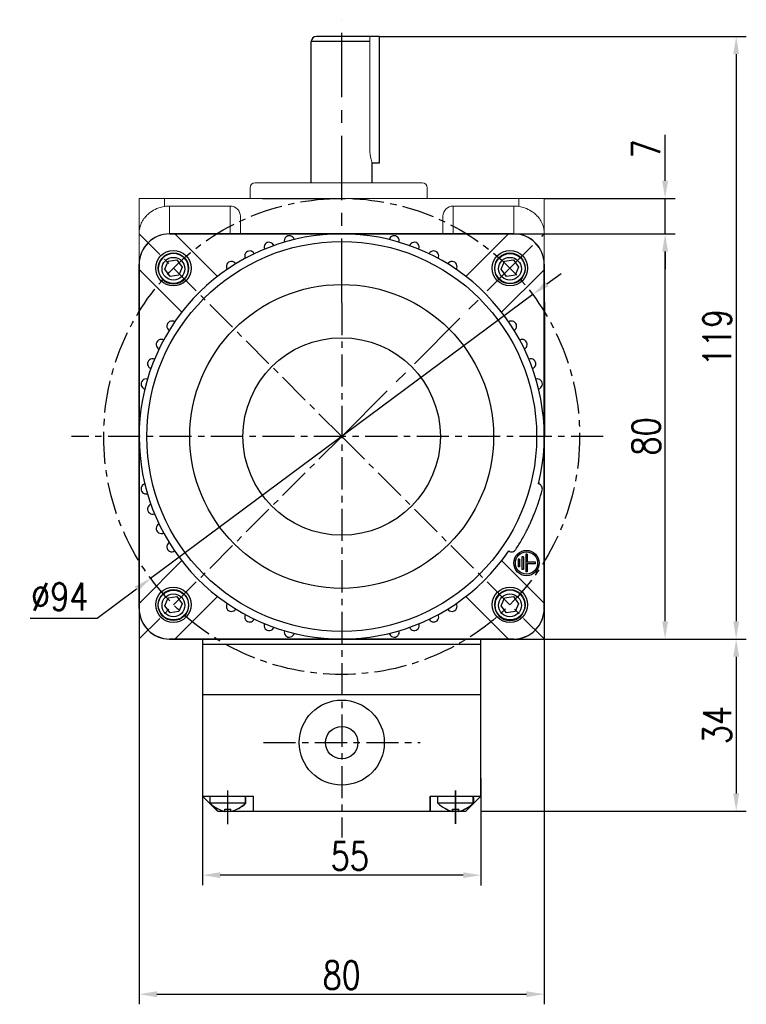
# Model space of a CAD drawing. Header units: inches. Extents: x -753 to 5070, y -3075 to 1581.
# Tile 31 of 178: x 1245 to 1388, y -559 to -365. Entities that reach past the tile are written whole.
import ezdxf

# ---------------------------------------------------------------- set-up
doc = ezdxf.new("R2010")
doc.units = ezdxf.units.IN
doc.header["$LTSCALE"] = 10
doc.header["$MEASUREMENT"] = 0
doc.linetypes.add('CENTER', pattern=[10.16, 6.35, -1.27, 1.27, -1.27])
for name, color, linetype in [('1轮廓实线层', 7, 'Continuous'), ('3中心线层', 1, 'CENTER'), ('7标注层', 4, 'Continuous')]:
    doc.layers.add(name, color=color, linetype=linetype)
doc.styles.add('TH_GBDIM', font='romans.shx', dxfattribs={"width": 0.8, "bigfont": 'gbcbig.shx'})
doc.dimstyles.new('TH_GBDIM', dxfattribs={"dimtxt": 3.5, "dimasz": 2.5, "dimexe": 2, "dimexo": 0, "dimgap": 1, "dimtad": 1, "dimdec": 4, "dimdsep": 46, "dimtxsty": 'TH_GBDIM', "dimcen": 0.09, "dimclrd": 4, "dimclre": 4, "dimclrt": 3, "dimadec": 0, "dimazin": 0, "dimtfac": 1, "dimtdec": 4, "dimtmove": 0, "dimatfit": 3, "dimfxl": 1, "dimtzin": 0, "dimarcsym": 0})

# ---------------------------------------------------------------- blocks, each defined once
blk = doc.blocks.new('*D295')
at = {"layer": '7标注层', "color": 4, "lineweight": -2, "transparency": 16777216}
for p, q in [((1268.45, -468.98), (1268.45, -559.43)), ((1348.45, -468.98), (1348.45, -559.43)), ((1271.95, -557.43), (1344.95, -557.43))]:
    blk.add_line(p, q, dxfattribs=at)
at = {"layer": '7标注层', "color": 4, "transparency": 16777216}
for points in [[(1271.95, -556.85), (1271.95, -558.02), (1268.45, -557.43)], [(1344.95, -556.85), (1344.95, -558.02), (1348.45, -557.43)]]:
    blk.add_solid(points, dxfattribs=at)
at = {"layer": 'Defpoints', "color": 0, "transparency": 16777216}
for p in [(1268.45, -468.98), (1348.45, -468.98), (1348.45, -557.43)]:
    blk.add_point(p, dxfattribs=at)
at = {"layer": '7标注层', "color": 3, "transparency": 16777216, "insert": (1308.45, -553.68), "char_height": 5.5, "attachment_point": 5, "style": 'TH_GBDIM'}
blk.add_mtext('{80}{}{}', dxfattribs=at)
blk = doc.blocks.new('*D296')
at = {"layer": '7标注层', "color": 4, "lineweight": -2, "transparency": 16777216}
for p, q in [((1338.32, -407.3), (1374.33, -407.3)), ((1372.33, -483.8), (1372.33, -410.8)), ((1348.45, -487.3), (1374.33, -487.3))]:
    blk.add_line(p, q, dxfattribs=at)
at = {"layer": '7标注层', "color": 4, "transparency": 16777216}
for points in [[(1371.75, -410.8), (1372.92, -410.8), (1372.33, -407.3)], [(1371.75, -483.8), (1372.92, -483.8), (1372.33, -487.3)]]:
    blk.add_solid(points, dxfattribs=at)
at = {"layer": 'Defpoints', "color": 0, "transparency": 16777216}
for p in [(1338.32, -407.3), (1372.33, -407.3), (1348.45, -487.3)]:
    blk.add_point(p, dxfattribs=at)
at = {"layer": '7标注层', "color": 3, "transparency": 16777216, "insert": (1368.58, -447.3), "char_height": 5.5, "attachment_point": 5, "rotation": 90, "style": 'TH_GBDIM'}
blk.add_mtext('{80}{}{}', dxfattribs=at)
blk = doc.blocks.new('*D297')
at = {"layer": '7标注层', "color": 4, "lineweight": -2, "transparency": 16777216}
for p, q in [((1372.33, -396.8), (1372.33, -387.74)), ((1348.45, -400.3), (1374.33, -400.3)), ((1372.33, -407.3), (1372.33, -400.3)), ((1350.01, -407.3), (1374.33, -407.3)), ((1372.33, -410.8), (1372.33, -414.3))]:
    blk.add_line(p, q, dxfattribs=at)
at = {"layer": '7标注层', "color": 4, "transparency": 16777216}
for points in [[(1371.75, -396.8), (1372.92, -396.8), (1372.33, -400.3)], [(1371.75, -410.8), (1372.92, -410.8), (1372.33, -407.3)]]:
    blk.add_solid(points, dxfattribs=at)
at = {"layer": 'Defpoints', "color": 0, "transparency": 16777216}
for p in [(1348.45, -400.3), (1372.33, -400.3), (1350.01, -407.3)]:
    blk.add_point(p, dxfattribs=at)
at = {"layer": '7标注层', "color": 3, "transparency": 16777216, "insert": (1368.58, -390.52), "char_height": 5.5, "attachment_point": 5, "rotation": 90, "style": 'TH_GBDIM'}
blk.add_mtext('{7}{}{}', dxfattribs=at)
blk = doc.blocks.new('*D298')
at = {"layer": '7标注层', "color": 4, "lineweight": -2, "transparency": 16777216}
for p, q in [((1348.99, -417.19), (1351.8, -415.11)), ((1346.18, -419.28), (1270.71, -475.32)), ((1260.13, -483.18), (1267.9, -477.41)), ((1246.9, -483.18), (1260.13, -483.18))]:
    blk.add_line(p, q, dxfattribs=at)
at = {"layer": '7标注层', "color": 4, "transparency": 16777216}
for points in [[(1348.65, -416.73), (1349.34, -417.66), (1346.18, -419.28)], [(1267.56, -476.94), (1268.25, -477.88), (1270.71, -475.32)]]:
    blk.add_solid(points, dxfattribs=at)
at = {"layer": 'Defpoints', "color": 0, "transparency": 16777216}
for p in [(1346.18, -419.28), (1270.71, -475.32)]:
    blk.add_point(p, dxfattribs=at)
at = {"layer": '7标注层', "color": 3, "transparency": 16777216, "insert": (1252.76, -478.93), "char_height": 5.5, "attachment_point": 5, "style": 'TH_GBDIM'}
blk.add_mtext('{∅94}{}{}', dxfattribs=at)
blk = doc.blocks.new('*D299')
at = {"layer": '7标注层', "color": 4, "lineweight": -2, "transparency": 16777216}
for p, q in [((1315.95, -368.3), (1388.37, -368.3)), ((1386.37, -371.8), (1386.37, -483.8)), ((1324.91, -487.3), (1388.37, -487.3))]:
    blk.add_line(p, q, dxfattribs=at)
at = {"layer": '7标注层', "color": 4, "transparency": 16777216}
for points in [[(1385.79, -371.8), (1386.95, -371.8), (1386.37, -368.3)], [(1385.79, -483.8), (1386.95, -483.8), (1386.37, -487.3)]]:
    blk.add_solid(points, dxfattribs=at)
at = {"layer": 'Defpoints', "color": 0, "transparency": 16777216}
for p in [(1315.95, -368.3), (1324.91, -487.3), (1386.37, -487.3)]:
    blk.add_point(p, dxfattribs=at)
at = {"layer": '7标注层', "color": 3, "transparency": 16777216, "insert": (1382.62, -427.8), "char_height": 5.5, "attachment_point": 5, "rotation": 90, "style": 'TH_GBDIM'}
blk.add_mtext('{119}{}{}', dxfattribs=at)
blk = doc.blocks.new('*D484')
at = {"layer": '7标注层', "color": 4, "lineweight": -2, "transparency": 16777216}
for p, q in [((1280.95, -514.81), (1280.95, -535.93)), ((1335.95, -514.82), (1335.95, -535.94)), ((1332.45, -533.94), (1284.45, -533.93))]:
    blk.add_line(p, q, dxfattribs=at)
at = {"layer": '7标注层', "color": 4, "transparency": 16777216}
for points in [[(1284.45, -533.35), (1284.45, -534.51), (1280.95, -533.93)], [(1332.45, -533.36), (1332.45, -534.52), (1335.95, -533.94)]]:
    blk.add_solid(points, dxfattribs=at)
at = {"layer": 'Defpoints', "color": 0, "transparency": 16777216}
for p in [(1280.95, -514.81), (1335.95, -514.82), (1280.95, -533.93)]:
    blk.add_point(p, dxfattribs=at)
at = {"layer": '7标注层', "color": 3, "transparency": 16777216, "insert": (1310.05, -530.18), "char_height": 5.5, "attachment_point": 5, "rotation": 359.9908, "style": 'TH_GBDIM'}
blk.add_mtext('55', dxfattribs=at)
blk = doc.blocks.new('*D485')
at = {"layer": '7标注层', "color": 4, "lineweight": -2, "transparency": 16777216}
for p, q in [((1345.8, -487.3), (1388.37, -487.3)), ((1386.37, -490.8), (1386.37, -517.8)), ((1335.95, -521.3), (1388.37, -521.3))]:
    blk.add_line(p, q, dxfattribs=at)
at = {"layer": '7标注层', "color": 4, "transparency": 16777216}
for points in [[(1385.79, -490.8), (1386.95, -490.8), (1386.37, -487.3)], [(1385.79, -517.8), (1386.95, -517.8), (1386.37, -521.3)]]:
    blk.add_solid(points, dxfattribs=at)
at = {"layer": 'Defpoints', "color": 0, "transparency": 16777216}
for p in [(1345.8, -487.3), (1335.95, -521.3), (1386.37, -521.3)]:
    blk.add_point(p, dxfattribs=at)
at = {"layer": '7标注层', "color": 3, "transparency": 16777216, "insert": (1382.62, -504.3), "char_height": 5.5, "attachment_point": 5, "rotation": 90, "style": 'TH_GBDIM'}
blk.add_mtext('34', dxfattribs=at)

msp = doc.modelspace()

# ---------------------------------------------------------------- linework, layer by layer
at = {"color": 7, "linetype": 'Continuous', "lineweight": 15}
msp.add_line((1313.993, -390.314), (1313.993, -368.3), dxfattribs=at)
for p, q in [((1282.699, -407.3), (1274.449, -407.3)), ((1282.699, -407.3), (1290.847, -407.3)), ((1290.847, -407.3), (1297.412, -407.3)), ((1319.452, -407.3), (1334.199, -407.3)), ((1342.449, -407.3), (1334.199, -407.3)), ((1268.449, -413.3), (1268.449, -421.55)), ((1273.504, -414.278), (1274.155, -412.707)), ((1274.155, -412.707), (1275.886, -412.45)), ((1275.886, -412.45), (1276.926, -413.856)), ((1276.926, -413.856), (1276.275, -415.427)), ((1339.972, -414.278), (1340.623, -412.707)), ((1340.623, -412.707), (1342.353, -412.45)), ((1342.353, -412.45), (1343.394, -413.856)), ((1343.394, -413.856), (1342.743, -415.427)), ((1348.449, -421.55), (1348.449, -413.3)), ((1274.545, -415.684), (1273.504, -414.278)), ((1276.275, -415.427), (1274.545, -415.684)), ((1341.012, -415.684), (1339.972, -414.278)), ((1342.743, -415.427), (1341.012, -415.684)), ((1268.449, -464.903), (1268.449, -421.55)), ((1348.449, -421.55), (1348.449, -429.698)), ((1268.449, -473.05), (1268.449, -464.903)), ((1268.449, -473.05), (1268.449, -481.3)), ((1348.449, -481.3), (1348.449, -473.05)), ((1273.504, -480.745), (1274.155, -479.175)), ((1274.155, -479.175), (1275.886, -478.918)), ((1275.886, -478.918), (1276.926, -480.324)), ((1339.972, -480.745), (1340.623, -479.175)), ((1340.623, -479.175), (1342.353, -478.918)), ((1342.353, -478.918), (1343.394, -480.324)), ((1274.545, -482.151), (1273.504, -480.745)), ((1276.275, -481.894), (1274.545, -482.151)), ((1276.926, -480.324), (1276.275, -481.894)), ((1341.012, -482.151), (1339.972, -480.745)), ((1342.743, -481.894), (1341.012, -482.151)), ((1343.394, -480.324), (1342.743, -481.894)), ((1274.449, -487.3), (1282.699, -487.3)), ((1334.199, -487.3), (1342.449, -487.3)), ((1335.949, -517.917), (1335.949, -487.3)), ((1335.951, -518.31), (1335.949, -487.308)), ((1280.949, -488.333), (1335.949, -488.301)), ((1282.449, -519.736), (1282.449, -518.3)), ((1282.469, -519.758), (1282.468, -518.323)), ((1289.449, -519.736), (1289.449, -518.3)), ((1289.449, -518.603), (1289.449, -519.736)), ((1289.469, -519.754), (1289.468, -518.319)), ((1289.469, -518.621), (1289.469, -519.754)), ((1327.449, -519.736), (1327.449, -518.3)), ((1327.469, -519.733), (1327.468, -518.298)), ((1334.449, -519.736), (1334.449, -518.3)), ((1334.449, -518.603), (1334.449, -519.736)), ((1334.469, -519.729), (1334.468, -518.294)), ((1334.469, -518.596), (1334.469, -519.729)), ((1282.449, -519.641), (1289.449, -519.641)), ((1282.469, -519.664), (1289.469, -519.66)), ((1285.349, -520.9), (1286.549, -520.9)), ((1285.349, -521.329), (1285.349, -520.9)), ((1285.37, -520.921), (1286.57, -520.92)), ((1285.37, -521.349), (1285.37, -520.921)), ((1286.549, -521.329), (1286.549, -520.9)), ((1286.57, -521.348), (1286.57, -520.92)), ((1327.449, -519.641), (1334.449, -519.641)), ((1327.469, -519.639), (1334.469, -519.635)), ((1330.349, -520.9), (1331.549, -520.9)), ((1330.349, -521.329), (1330.349, -520.9)), ((1330.37, -520.896), (1331.57, -520.895)), ((1330.37, -521.324), (1330.37, -520.896)), ((1331.549, -521.329), (1331.549, -520.9)), ((1331.57, -521.324), (1331.57, -520.895))]:
    msp.add_line(p, q)
for centre, radius in [((1275.215, -414.067), 3.5), ((1275.215, -414.184), 2.25), ((1341.683, -414.067), 3.5), ((1341.683, -414.184), 3), ((1341.683, -414.184), 2.25), ((1275.215, -480.534), 3.5), ((1275.215, -480.652), 3), ((1341.683, -480.534), 3.5), ((1275.215, -480.652), 2.25), ((1341.683, -480.652), 2.25)]:
    msp.add_circle(centre, radius)
at = {"extrusion": (0, 0, -1)}
for centre in [(-1275.215, -414.184), (-1341.683, -480.652)]:
    msp.add_circle(centre, 3, dxfattribs=at)
for centre, radius, start, end in [((1274.449, -413.3), 6, 90, 180), ((1342.449, -413.3), 6, 0, 90), ((1274.449, -481.3), 6, 180, 270), ((1342.449, -481.3), 6, 270, 0), ((1286.909, -515.052), 6.467, 226.40085, 256.04276), ((1286.926, -515.072), 6.467, 226.43412, 256.07602), ((1284.989, -515.052), 6.467, 283.95724, 313.59915), ((1285.007, -515.073), 6.467, 283.99051, 313.63241), ((1331.909, -515.052), 6.467, 226.40085, 256.04276), ((1331.926, -515.047), 6.467, 226.43412, 256.07602), ((1329.989, -515.052), 6.467, 283.95724, 313.59915), ((1330.007, -515.048), 6.467, 283.99051, 313.63241)]:
    msp.add_arc(centre, radius, start, end)
at = {"color": 7, "linetype": 'Continuous', "lineweight": 15}
msp.add_open_spline([(1314.443, -393.28), (1314.446, -393.29), (1314.459, -393.334), (1314.385, -393.087), (1314.246, -392.559), (1314.087, -391.753), (1314.002, -390.953), (1313.995, -390.462), (1313.993, -390.314)], degree=3, knots=[0, 0, 0, 0, 0.0602507, 0.2653074, 0.4728209, 0.6883267, 0.9057943, 1, 1, 1, 1], dxfattribs=at)
at = {"layer": '1轮廓实线层'}
for p, q in [((1302.449, -397.206), (1302.449, -369.3)), ((1310.449, -369.3), (1302.449, -369.3)), ((1315.949, -368.3), (1303.449, -368.3)), ((1313.993, -369.3), (1310.449, -369.3)), ((1315.949, -393.3), (1315.949, -368.3)), ((1314.449, -397.206), (1314.449, -393.3)), ((1274.449, -407.3), (1275.52, -407.3)), ((1275.52, -407.3), (1308.449, -407.3)), ((1275.52, -407.3), (1275.82, -407.6)), ((1283.922, -415.702), (1275.82, -407.6)), ((1308.449, -407.3), (1341.378, -407.3)), ((1341.078, -407.6), (1332.976, -415.702)), ((1341.078, -407.6), (1341.378, -407.3)), ((1341.378, -407.3), (1342.449, -407.3)), ((1268.449, -414.372), (1268.449, -413.3)), ((1348.449, -413.3), (1348.449, -414.372)), ((1268.449, -447.3), (1268.449, -414.372)), ((1268.749, -414.672), (1268.449, -414.372)), ((1268.749, -414.672), (1276.851, -422.774)), ((1340.047, -422.774), (1348.149, -414.672)), ((1348.449, -414.372), (1348.149, -414.672)), ((1348.449, -414.372), (1348.449, -447.3)), ((1348.477, -420.8), (1348.462, -473.8)), ((1268.449, -480.229), (1268.449, -447.3)), ((1348.449, -447.3), (1348.449, -480.229)), ((1347.4, -460.1), (1347.4, -460.1)), ((1276.851, -471.827), (1268.749, -479.929)), ((1348.149, -479.929), (1340.047, -471.827)), ((1343.599, -471.55), (1343.299, -471.55)), ((1343.299, -471.55), (1343.299, -473.05)), ((1343.599, -471.55), (1343.599, -473.05)), ((1344.349, -471.05), (1344.049, -471.05)), ((1344.049, -471.05), (1344.049, -473.55)), ((1344.349, -471.05), (1344.349, -473.55)), ((1345.099, -470.55), (1344.799, -470.55)), ((1344.799, -470.55), (1344.799, -474.05)), ((1345.099, -470.55), (1345.099, -472.15)), ((1346.699, -472.15), (1345.099, -472.15)), ((1345.099, -472.45), (1345.099, -474.05)), ((1346.699, -472.45), (1345.099, -472.45)), ((1346.699, -472.45), (1346.699, -472.15)), ((1343.599, -473.05), (1343.299, -473.05)), ((1344.349, -473.55), (1344.049, -473.55)), ((1345.099, -474.05), (1344.799, -474.05)), ((1268.449, -480.229), (1268.749, -479.929)), ((1268.449, -481.3), (1268.449, -480.229)), ((1275.82, -487), (1283.922, -478.898)), ((1332.976, -478.898), (1341.078, -487)), ((1348.149, -479.929), (1348.449, -480.229)), ((1348.449, -480.229), (1348.449, -481.3)), ((1275.52, -487.3), (1274.449, -487.3)), ((1275.82, -487), (1275.52, -487.3)), ((1308.449, -487.3), (1275.52, -487.3)), ((1280.949, -487.3), (1280.949, -517.917)), ((1280.949, -487.3), (1280.972, -518.324)), ((1335.949, -487.3), (1280.949, -487.3)), ((1341.378, -487.3), (1308.449, -487.3)), ((1341.378, -487.3), (1341.078, -487)), ((1342.449, -487.3), (1341.378, -487.3)), ((1335.949, -498.3), (1280.949, -498.332)), ((1280.949, -518.3), (1283.949, -521.3)), ((1280.949, -518.3), (1290.949, -518.3)), ((1280.968, -518.324), (1290.968, -518.318)), ((1280.968, -518.324), (1283.97, -521.322)), ((1290.949, -518.3), (1290.949, -521.3)), ((1290.968, -518.318), (1290.97, -521.318)), ((1325.949, -518.3), (1335.949, -518.3)), ((1325.949, -521.3), (1325.949, -518.3)), ((1325.968, -518.299), (1335.968, -518.293)), ((1325.97, -521.299), (1325.968, -518.299)), ((1335.949, -518.3), (1332.949, -521.3)), ((1335.968, -518.293), (1332.97, -521.295)), ((1283.97, -521.322), (1332.949, -521.3)), ((1287.449, -521.3), (1329.449, -521.3))]:
    msp.add_line(p, q, dxfattribs=at)
at = {"layer": '1轮廓实线层', "color": 7, "linetype": 'Continuous', "lineweight": 15}
for p, q in [((1290.341, -398.206), (1290.341, -400.3)), ((1291.34, -397.206), (1308.135, -397.206)), ((1308.135, -397.206), (1324.342, -397.206)), ((1325.341, -400.3), (1325.341, -398.206)), ((1268.449, -400.3), (1273.449, -400.3)), ((1268.449, -407.139), (1268.449, -400.3)), ((1273.449, -400.3), (1273.449, -401.885)), ((1273.449, -400.3), (1343.449, -400.3)), ((1343.449, -401.885), (1343.449, -400.3)), ((1343.449, -400.3), (1348.449, -400.3)), ((1348.449, -400.3), (1348.449, -407.139)), ((1274.449, -401.8), (1274.449, -407.3)), ((1286.449, -401.8), (1274.449, -401.8)), ((1286.449, -407.3), (1286.449, -401.8)), ((1330.449, -401.8), (1330.449, -407.3)), ((1330.449, -401.8), (1342.449, -401.8)), ((1342.449, -407.3), (1342.449, -401.8)), ((1288.449, -403.821), (1288.449, -407.3)), ((1328.449, -407.3), (1328.449, -403.821)), ((1268.449, -413.3), (1268.449, -407.139)), ((1274.449, -407.3), (1275.52, -407.3)), ((1275.52, -407.3), (1297.412, -407.3)), ((1341.378, -407.3), (1342.449, -407.3)), ((1348.449, -407.139), (1348.449, -413.3)), ((1268.449, -414.372), (1268.449, -413.3)), ((1348.449, -413.3), (1348.449, -414.372)), ((1268.449, -447.3), (1268.449, -414.372)), ((1348.449, -414.372), (1348.449, -447.3)), ((1268.449, -480.229), (1268.449, -447.3)), ((1348.449, -447.3), (1348.449, -480.229)), ((1268.449, -481.3), (1268.449, -480.229)), ((1348.449, -480.229), (1348.449, -481.3)), ((1297.412, -487.3), (1275.52, -487.3)), ((1341.378, -487.3), (1319.452, -487.3)), ((1342.449, -487.3), (1341.378, -487.3))]:
    msp.add_line(p, q, dxfattribs=at)
at = {"layer": '1轮廓实线层', "color": 7}
msp.add_line((1335.949, -498.3), (1335.949, -487.3), dxfattribs=at)
at = {"layer": '1轮廓实线层', "color": 0}
for points in [[(1319.452, -407.3), (1274.449, -407.3, 0.4142136), (1268.449, -413.3), (1268.449, -481.3, 0.4142136), (1274.449, -487.3), (1319.452, -487.3)], [(1319.452, -487.3), (1342.449, -487.3, 0.4142136), (1348.449, -481.3), (1348.449, -413.3, 0.4142136), (1342.449, -407.3), (1319.452, -407.3)]]:
    msp.add_lwpolyline(points, format="xyb", dxfattribs=at)
at = {"layer": '1轮廓实线层'}
for centre, radius in [((1308.449, -447.3), 38.5), ((1275.215, -414.066), 3.5), ((1275.215, -414.066), 3), ((1341.683, -414.066), 3.5), ((1341.683, -414.066), 3), ((1308.449, -447.3), 30), ((1308.449, -447.3), 19.5), ((1344.949, -472.3), 2.5), ((1344.949, -472.3), 2.2), ((1275.215, -480.534), 3.5), ((1275.215, -480.534), 3), ((1341.683, -480.534), 3.5), ((1341.683, -480.534), 3), ((1308.46, -507.764), 8.4), ((1308.46, -507.764), 3.2)]:
    msp.add_circle(centre, radius, dxfattribs=at)
for centre, radius, start, end in [((1303.449, -369.3), 1, 90, 180), ((1308.449, -447.3), 40, 346.43243, 325.56757), ((1274.449, -413.3), 6, 90, 180), ((1298.096, -408.663), 1, 14.28378, 195.71622), ((1318.802, -408.663), 1, 344.28378, 165.71622), ((1342.449, -413.3), 6, 0, 90), ((1294.115, -409.957), 1, 20.28378, 201.71622), ((1322.784, -409.957), 1, 338.28378, 159.71622), ((1290.29, -411.66), 1, 26.28378, 207.71622), ((1326.609, -411.66), 1, 332.28378, 153.71622), ((1286.664, -413.754), 1, 32.28378, 213.71622), ((1330.235, -413.754), 1, 326.28378, 147.71622), ((1274.902, -425.515), 1, 56.28378, 237.71622), ((1341.996, -425.515), 1, 302.28378, 123.71622), ((1272.809, -429.141), 1, 62.28378, 243.71622), ((1344.09, -429.141), 1, 296.28378, 117.71622), ((1271.106, -432.966), 1, 68.28378, 249.71622), ((1345.792, -432.966), 1, 290.28378, 111.71622), ((1269.812, -436.948), 1, 74.28378, 255.71622), ((1347.086, -436.948), 1, 284.28378, 105.71622), ((1269.812, -457.653), 1, 104.28378, 285.71622), ((1308.449, -447.3), 38.5, 346.01062, 346.01275), ((1308.449, -447.3), 40, 346.43243, 347.05742), ((1308.449, -447.3), 40, 346.43243, 347.05742), ((1347.086, -457.653), 1, 345, 75.71622), ((1308.449, -447.3), 41, 341.8093, 345), ((1271.106, -461.635), 1, 110.28378, 291.71622), ((1272.809, -465.46), 1, 116.28378, 297.71622), ((1274.902, -469.086), 1, 122.28378, 303.71622), ((1308.449, -447.3), 41, 327, 330.1907), ((1308.449, -447.3), 40, 323.821, 325.56757), ((1308.449, -447.3), 40, 323.821, 325.56757), ((1341.996, -469.086), 1, 236.28378, 327), ((1308.449, -447.3), 40, 323.821, 323.82562), ((1274.449, -481.3), 6, 180, 270), ((1286.664, -480.847), 1, 146.28378, 327.71622), ((1330.235, -480.847), 1, 212.28378, 33.71622), ((1342.449, -481.3), 6, 270, 0), ((1290.29, -482.941), 1, 152.28378, 333.71622), ((1326.609, -482.941), 1, 206.28378, 27.71622), ((1294.115, -484.644), 1, 158.28378, 339.71622), ((1298.096, -485.937), 1, 164.28378, 345.71622), ((1318.802, -485.937), 1, 194.28378, 15.71622), ((1322.784, -484.644), 1, 200.28378, 21.71622)]:
    msp.add_arc(centre, radius, start, end, dxfattribs=at)
at = {"layer": '1轮廓实线层', "color": 7, "linetype": 'Continuous', "lineweight": 15}
for centre, radius, start, end in [((1291.341, -398.206), 1, 90, 180), ((1324.341, -398.206), 1, 0, 90), ((1274.449, -413.3), 6, 90, 180), ((1342.449, -413.3), 6, 0, 90), ((1274.449, -481.3), 6, 180, 270), ((1342.449, -481.3), 6, 270, 0)]:
    msp.add_arc(centre, radius, start, end, dxfattribs=at)
for centre, major_axis, start_param, end_param in [((1274.449, -407.863), (0, -6.063), 3.1415927, 3.3090407), ((1286.449, -403.821), (0, -2.021), 1.5707963, 3.1415927), ((1330.449, -403.821), (0, 2.021), 0, 1.5707963), ((1342.449, -407.863), (0, 6.063), 6.1157372, 6.2831853)]:
    msp.add_ellipse(centre, major_axis=major_axis, ratio=0.9896874, start_param=start_param, end_param=end_param, dxfattribs=at)
for points, knots in [([(1273.449, -401.885), (1272.939, -402.007), (1271.922, -402.25), (1270.782, -402.911), (1269.959, -403.601), (1269.327, -404.338), (1268.827, -405.206), (1268.518, -406.164), (1268.449, -406.818), (1268.449, -407.136), (1268.449, -407.139)], [0, 0, 0, 0, 0.1632796, 0.325761, 0.4399397, 0.5573936, 0.7048218, 0.8564876, 0.9983726, 1, 1, 1, 1]), ([(1348.449, -407.139), (1348.449, -407.136), (1348.449, -406.818), (1348.382, -406.173), (1348.075, -405.215), (1347.582, -404.352), (1346.946, -403.607), (1346.125, -402.916), (1344.977, -402.25), (1343.959, -402.007), (1343.449, -401.885)], [0, 0, 0, 0, 0.0016274, 0.1435129, 0.2910808, 0.4426062, 0.5569336, 0.6742378, 0.8367196, 1, 1, 1, 1])]:
    msp.add_open_spline(points, degree=3, knots=knots, dxfattribs=at)
at = {"layer": '1轮廓实线层'}
msp.add_open_spline([(1344.024, -467.682), (1344.024, -467.682), (1344.024, -467.682), (1344.024, -467.682), (1344.031, -467.671), (1344.051, -467.636), (1344.067, -467.607), (1344.071, -467.601), (1344.078, -467.588), (1344.082, -467.581), (1344.094, -467.56), (1344.103, -467.544), (1344.133, -467.492), (1344.178, -467.412), (1344.234, -467.311), (1344.281, -467.227), (1344.298, -467.198), (1344.332, -467.136), (1344.349, -467.104), (1344.404, -467.004), (1344.482, -466.862), (1344.569, -466.702), (1344.659, -466.533), (1344.706, -466.444), (1344.767, -466.327), (1344.78, -466.303), (1344.805, -466.255), (1344.843, -466.183), (1344.881, -466.109), (1344.958, -465.958), (1345.064, -465.751), (1345.173, -465.532), (1345.256, -465.363), (1345.284, -465.306), (1345.326, -465.219), (1345.341, -465.19), (1345.369, -465.131), (1345.383, -465.102), (1345.454, -464.955), (1345.567, -464.717), (1345.679, -464.475), (1345.791, -464.229), (1345.847, -464.105), (1345.917, -463.949), (1345.931, -463.918), (1345.959, -463.855), (1346, -463.762), (1346.04, -463.668), (1346.121, -463.483), (1346.226, -463.237), (1346.327, -462.994), (1346.389, -462.843), (1346.402, -462.813), (1346.426, -462.753), (1346.438, -462.722), (1346.475, -462.633), (1346.498, -462.574), (1346.568, -462.398), (1346.658, -462.17), (1346.742, -461.953), (1346.802, -461.795), (1346.831, -461.717), (1346.86, -461.64), (1346.879, -461.59), (1346.888, -461.565), (1346.934, -461.44), (1347.003, -461.251), (1347.095, -460.994), (1347.149, -460.84), (1347.18, -460.75), (1347.187, -460.733), (1347.199, -460.698), (1347.205, -460.681), (1347.222, -460.631), (1347.233, -460.599), (1347.264, -460.507), (1347.301, -460.397), (1347.331, -460.31), (1347.349, -460.253), (1347.355, -460.236), (1347.366, -460.204), (1347.371, -460.19), (1347.383, -460.151), (1347.396, -460.113), (1347.4, -460.1), (1347.4, -460.1)], degree=3, knots=[0, 0, 0, 0, 0.0017158, 0.0017158, 0.0329122, 0.0641086, 0.0641086, 0.0719077, 0.0719077, 0.0797068, 0.0797068, 0.0953049, 0.0953049, 0.1265013, 0.1576977, 0.1576977, 0.1732959, 0.1732959, 0.1888941, 0.1888941, 0.2200905, 0.2512869, 0.2512869, 0.2824832, 0.2824832, 0.2902823, 0.2902823, 0.2980814, 0.3136796, 0.3136796, 0.344876, 0.3760724, 0.3760724, 0.3916706, 0.3916706, 0.3994697, 0.3994697, 0.4072688, 0.4072688, 0.4384651, 0.4696615, 0.4696615, 0.5008579, 0.5008579, 0.508657, 0.508657, 0.5164561, 0.5320543, 0.5320543, 0.5632507, 0.594447, 0.594447, 0.6022461, 0.6022461, 0.6100452, 0.6100452, 0.6256434, 0.6256434, 0.6568398, 0.6880362, 0.6880362, 0.7036344, 0.7114335, 0.7114335, 0.7192326, 0.7192326, 0.750429, 0.7816253, 0.8128217, 0.8128217, 0.8206208, 0.8206208, 0.8284199, 0.8284199, 0.8440181, 0.8440181, 0.8752145, 0.9064109, 0.9064109, 0.922009, 0.922009, 0.9376072, 0.9376072, 0.9688036, 1, 1, 1, 1], dxfattribs=at)
at = {"layer": '3中心线层', "ltscale": 0.2}
for p, q in [((1308.449, -420.944), (1308.449, -365.006)), ((1308.449, -447.3), (1348.44, -407.31))]:
    msp.add_line(p, q, dxfattribs=at)
at = {"layer": '3中心线层', "ltscale": 0.1}
for p, q in [((1308.449, -447.3), (1268.459, -407.31)), ((1308.449, -420.944), (1308.449, -526.505)), ((1360.096, -447.3), (1255.08, -447.3)), ((1308.449, -447.3), (1268.459, -487.291)), ((1308.449, -447.3), (1348.44, -487.291)), ((1292.998, -507.764), (1323.921, -507.764))]:
    msp.add_line(p, q, dxfattribs=at)
at = {"layer": '3中心线层'}
for p, q in [((1285.949, -523.81), (1285.949, -517.189)), ((1285.971, -523.831), (1285.967, -517.21)), ((1330.949, -523.81), (1330.949, -517.189)), ((1330.971, -523.806), (1330.967, -517.185))]:
    msp.add_line(p, q, dxfattribs=at)
at = {"layer": '3中心线层', "ltscale": 0.1}
msp.add_circle((1308.449, -447.3), 47, dxfattribs=at)
at = {"layer": '7标注层', "color": 7}
msp.add_line((1314.453, -393.3), (1315.949, -393.3), dxfattribs=at)
at = {"layer": '7标注层'}
msp.add_line((1292.841, -400.3), (1308.449, -400.3), dxfattribs=at)

# ---------------------------------------------------------------- dimensions: what is measured, and where the dimension line sits
for base, p1, p2, picture, middle in [((1386.37, -487.3), (1315.949, -368.3), (1324.914, -487.3), '*D299', (1386.37, -427.8)), ((1372.335, -400.3), (1350.012, -407.3), (1348.449, -400.3), '*D297', (1372.335, -390.52)), ((1372.335, -407.3), (1348.449, -487.3), (1338.324, -407.3), '*D296', (1372.335, -447.3))]:
    dim = msp.add_linear_dim(base=base, p1=p1, p2=p2, angle=90, text='{<>}{}{}', dimstyle='TH_GBDIM', override={"dimtxt": 5.5, "dimasz": 3.5, "dimdec": 1, "dimadec": 1}, dxfattribs=at)
    dim.commit()
    dim.dimension.update_dxf_attribs({"geometry": picture, "text_midpoint": middle, "dimtype": 160})
dim = msp.add_diameter_dim_2p(p1=(1346.184, -419.281), p2=(1270.715, -475.32), text='{<>}{}{}', dimstyle='TH_GBDIM', override={"dimtxt": 5.5, "dimasz": 3.5, "dimgap": 1.5, "dimtoh": 1, "dimdec": 0}, dxfattribs=at)
dim.commit()
dim.dimension.update_dxf_attribs({"geometry": '*D298', "text_midpoint": (1252.764, -483.179), "dimtype": 163})
dim = msp.add_linear_dim(base=(1348.449, -557.432), p1=(1268.449, -468.977), p2=(1348.449, -468.977), text='{<>}{}{}', dimstyle='TH_GBDIM', override={"dimtxt": 5.5, "dimasz": 3.5, "dimdec": 1, "dimadec": 1}, dxfattribs=at)
dim.commit()
dim.dimension.update_dxf_attribs({"geometry": '*D295', "text_midpoint": (1308.449, -557.432), "dimtype": 160})
dim = msp.add_linear_dim(base=(1386.37, -521.302), p1=(1345.796, -487.299), p2=(1335.953, -521.302), angle=270, dimstyle='TH_GBDIM', override={"dimtxt": 5.5, "dimasz": 3.5, "dimdec": 1, "dimadec": 1}, dxfattribs=at)
dim.commit()
dim.dimension.update_dxf_attribs({"geometry": '*D485', "text_midpoint": (1382.62, -504.3)})
dim = msp.add_linear_dim(base=(1280.951, -533.93), p1=(1335.954, -514.824), p2=(1280.954, -514.811), angle=179.99083, dimstyle='TH_GBDIM', override={"dimtxt": 5.5, "dimasz": 3.5, "dimdec": 1, "dimadec": 1}, dxfattribs=at)
dim.commit()
dim.dimension.update_dxf_attribs({"geometry": '*D484', "text_midpoint": (1310.051, -533.935), "dimtype": 160})

doc.saveas('drawing.dxf')
